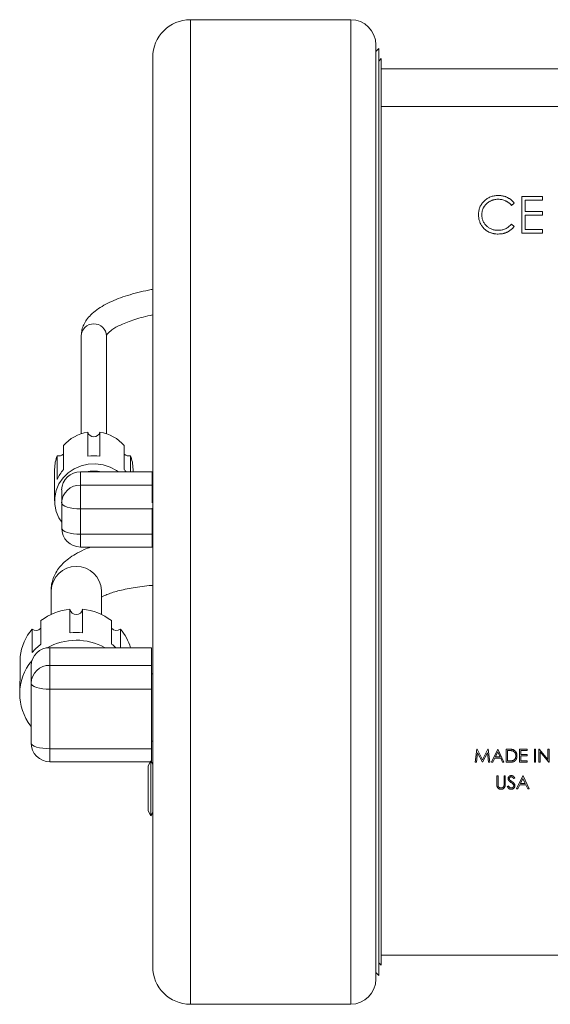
# Model space of a CAD drawing. Header units: inches. Extents: x 0.66 to 7.76, y 0.92 to 8.52.
# Tile 2 of 11: x 4.92 to 5.97, y 0.97 to 2.93. Entities that reach past the tile are written whole.
import ezdxf

# ---------------------------------------------------------------- set-up
doc = ezdxf.new("R2010")
doc.units = ezdxf.units.IN
doc.header["$MEASUREMENT"] = 0

msp = doc.modelspace()

# ---------------------------------------------------------------- linework, layer by layer
at = {"color": 7, "linetype": 'Continuous', "lineweight": 15}
for p, q in [((5.5776, 2.9303), (5.2586, 2.9303)), ((5.6276, 2.8803), (5.6276, 1.0203)), ((5.6334, 2.8727), (5.6276, 2.8669)), ((5.6334, 1.9503), (5.6334, 2.8727)), ((5.1836, 1.9503), (5.1836, 2.8553)), ((5.6384, 2.8527), (5.6334, 2.8477)), ((5.6384, 2.8323), (5.6384, 2.8527)), ((5.6384, 2.8323), (7.0428, 2.8323)), ((5.6384, 2.7573), (5.6384, 2.8323)), ((5.6384, 2.7573), (5.6384, 2.141)), ((7.0428, 2.7573), (5.6384, 2.7573)), ((5.959, 2.5784), (5.9179, 2.5784)), ((5.9179, 2.5784), (5.9179, 2.5054)), ((5.9244, 2.5484), (5.9244, 2.5709)), ((5.9244, 2.5709), (5.959, 2.5709)), ((5.959, 2.5709), (5.959, 2.5784)), ((5.8972, 2.5606), (5.9029, 2.565)), ((5.959, 2.5484), (5.9244, 2.5484)), ((5.959, 2.541), (5.959, 2.5484)), ((5.9244, 2.5129), (5.9244, 2.541)), ((5.9244, 2.541), (5.959, 2.541)), ((5.9029, 2.5189), (5.8972, 2.5232)), ((5.959, 2.5129), (5.9244, 2.5129)), ((5.959, 2.5054), (5.959, 2.5129)), ((5.9179, 2.5054), (5.959, 2.5054)), ((5.0416, 2.301), (5.0416, 2.1059)), ((5.0916, 2.1059), (5.0916, 2.301)), ((5.6384, 1.7595), (5.6384, 2.141)), ((5.0544, 2.1089), (5.0544, 2.0613)), ((5.0787, 2.0613), (5.0787, 2.1089)), ((5.0059, 2.0347), (5.0059, 2.0823)), ((5.1272, 2.0823), (5.1272, 2.0347)), ((4.9938, 2.0623), (4.9938, 2.0148)), ((5.1394, 2.03), (5.1394, 2.0623)), ((4.9886, 2.0358), (4.9886, 1.9724)), ((5.0402, 2.03), (5.0402, 2.0039)), ((5.1826, 2.03), (5.0402, 2.03)), ((5.1446, 2.03), (5.1446, 2.0358)), ((5.1826, 2.03), (5.1826, 2.0039)), ((5.0402, 2.0039), (5.0402, 1.9563)), ((5.1826, 2.0039), (5.0402, 2.0039)), ((5.1826, 2.0039), (5.1826, 1.9684)), ((5.0026, 1.9682), (5.0026, 1.9943)), ((5.1836, 1.9962), (5.1826, 1.998)), ((5.0026, 1.9181), (5.0026, 1.9682)), ((5.1826, 1.9563), (5.0402, 1.9563)), ((5.0402, 1.9563), (5.0402, 1.9062)), ((5.1826, 1.9577), (5.1826, 1.9563)), ((5.1826, 1.9563), (5.1826, 1.9062)), ((5.1836, 1.0453), (5.1836, 1.9503)), ((5.6334, 1.0279), (5.6334, 1.9503)), ((5.1826, 1.9062), (5.0402, 1.9062)), ((5.1826, 1.9062), (5.1826, 1.8805)), ((5.1826, 1.9025), (5.1836, 1.9043)), ((5.0402, 1.8805), (5.1826, 1.8805)), ((4.9816, 1.7938), (4.9816, 1.7463)), ((5.0816, 1.7463), (5.0816, 1.7938)), ((5.0191, 1.7568), (5.0191, 1.71)), ((5.044, 1.71), (5.044, 1.7568)), ((5.6384, 1.7595), (5.6384, 1.0683)), ((4.9613, 1.6872), (4.9613, 1.734)), ((5.1018, 1.734), (5.1018, 1.6872)), ((4.9437, 1.7173), (4.9437, 1.6705)), ((5.1194, 1.6801), (5.1194, 1.7173)), ((4.9792, 1.6801), (4.9792, 1.645)), ((5.1816, 1.6801), (4.9792, 1.6801)), ((5.1816, 1.6801), (5.1816, 1.645)), ((4.9198, 1.6156), (4.9198, 1.6624)), ((4.9416, 1.6093), (4.9416, 1.6443)), ((4.9792, 1.645), (4.9792, 1.5975)), ((5.1816, 1.645), (4.9792, 1.645)), ((5.1816, 1.645), (5.1816, 1.5975)), ((5.1836, 1.6283), (5.1816, 1.6283)), ((4.9416, 1.4907), (4.9416, 1.6093)), ((4.9191, 1.6037), (4.9191, 1.5881)), ((5.1816, 1.5975), (4.9792, 1.5975)), ((4.9792, 1.5975), (4.9792, 1.479)), ((5.1816, 1.5975), (5.1816, 1.479)), ((5.1816, 1.4943), (5.1836, 1.4943)), ((5.1816, 1.479), (4.9792, 1.479)), ((5.1816, 1.479), (5.1816, 1.4531)), ((5.8287, 1.4782), (5.8253, 1.4521)), ((5.8276, 1.4521), (5.8301, 1.4709)), ((5.829, 1.4782), (5.8287, 1.4782)), ((5.8398, 1.4568), (5.829, 1.4782)), ((5.8301, 1.4709), (5.8395, 1.4521)), ((5.8505, 1.4782), (5.8398, 1.4568)), ((5.8401, 1.4521), (5.8495, 1.4709)), ((5.8495, 1.4709), (5.852, 1.4521)), ((5.8508, 1.4782), (5.8505, 1.4782)), ((5.8543, 1.4521), (5.8508, 1.4782)), ((5.87, 1.4782), (5.8576, 1.4521)), ((5.8701, 1.4731), (5.8654, 1.4631)), ((5.8703, 1.4782), (5.87, 1.4782)), ((5.8747, 1.4631), (5.8701, 1.4731)), ((5.8823, 1.4521), (5.8703, 1.4782)), ((5.8923, 1.4782), (5.887, 1.4782)), ((5.887, 1.4782), (5.887, 1.4521)), ((5.8912, 1.4755), (5.8894, 1.4755)), ((5.8894, 1.4755), (5.8894, 1.4548)), ((5.9284, 1.4782), (5.9137, 1.4782)), ((5.9137, 1.4782), (5.9137, 1.4521)), ((5.9161, 1.4675), (5.9161, 1.4755)), ((5.9161, 1.4755), (5.9284, 1.4755)), ((5.9284, 1.4755), (5.9284, 1.4782)), ((5.9454, 1.4782), (5.9431, 1.4782)), ((5.9431, 1.4782), (5.9431, 1.4521)), ((5.9454, 1.4521), (5.9454, 1.4782)), ((5.9526, 1.4782), (5.9521, 1.4782)), ((5.9521, 1.4782), (5.9521, 1.4521)), ((5.9698, 1.4577), (5.9526, 1.4782)), ((5.9545, 1.4726), (5.9716, 1.4521)), ((5.9545, 1.4521), (5.9545, 1.4726)), ((5.9722, 1.4782), (5.9698, 1.4782)), ((5.9698, 1.4782), (5.9698, 1.4577)), ((5.9722, 1.4521), (5.9722, 1.4782)), ((4.9792, 1.4531), (5.179, 1.4531)), ((5.18, 1.4548), (5.1744, 1.4451)), ((5.1836, 1.4486), (5.18, 1.4548)), ((5.18, 1.4548), (5.18, 1.3457)), ((5.8253, 1.4521), (5.8276, 1.4521)), ((5.8395, 1.4521), (5.8401, 1.4521)), ((5.852, 1.4521), (5.8543, 1.4521)), ((5.8576, 1.4521), (5.8602, 1.4521)), ((5.8602, 1.4521), (5.8641, 1.4605)), ((5.8641, 1.4605), (5.876, 1.4605)), ((5.8654, 1.4631), (5.8747, 1.4631)), ((5.876, 1.4605), (5.8798, 1.4521)), ((5.8798, 1.4521), (5.8823, 1.4521)), ((5.887, 1.4521), (5.8951, 1.4521)), ((5.8894, 1.4548), (5.8923, 1.4548)), ((5.9137, 1.4521), (5.9284, 1.4521)), ((5.9284, 1.4675), (5.9161, 1.4675)), ((5.9161, 1.4548), (5.9161, 1.4648)), ((5.9161, 1.4648), (5.9284, 1.4648)), ((5.9284, 1.4548), (5.9161, 1.4548)), ((5.9284, 1.4648), (5.9284, 1.4675)), ((5.9284, 1.4521), (5.9284, 1.4548)), ((5.9431, 1.4521), (5.9454, 1.4521)), ((5.9521, 1.4521), (5.9545, 1.4521)), ((5.9716, 1.4521), (5.9722, 1.4521)), ((5.1744, 1.4451), (5.1744, 1.3554)), ((5.8707, 1.4249), (5.8683, 1.4249)), ((5.8683, 1.4249), (5.8683, 1.4092)), ((5.8707, 1.4093), (5.8707, 1.4249)), ((5.885, 1.4249), (5.8827, 1.4249)), ((5.8827, 1.4249), (5.8827, 1.4093)), ((5.885, 1.4092), (5.885, 1.4249)), ((5.9019, 1.4196), (5.904, 1.4212)), ((5.9201, 1.4249), (5.9077, 1.3989)), ((5.9202, 1.4198), (5.9155, 1.4099)), ((5.9204, 1.4249), (5.9201, 1.4249)), ((5.9248, 1.4099), (5.9202, 1.4198)), ((5.9324, 1.3989), (5.9204, 1.4249)), ((5.8912, 1.4052), (5.889, 1.4039)), ((5.9077, 1.3989), (5.9103, 1.3989)), ((5.9103, 1.3989), (5.9142, 1.4072)), ((5.9142, 1.4072), (5.926, 1.4072)), ((5.9155, 1.4099), (5.9248, 1.4099)), ((5.926, 1.4072), (5.9299, 1.3989)), ((5.9299, 1.3989), (5.9324, 1.3989)), ((5.1744, 1.3554), (5.18, 1.3457)), ((5.18, 1.3457), (5.1836, 1.3519)), ((5.6384, 1.0479), (5.6384, 1.0683)), ((5.6384, 1.0683), (6.1026, 1.0683)), ((5.6334, 1.0529), (5.6384, 1.0479)), ((5.6276, 1.0337), (5.6334, 1.0279)), ((5.2586, 0.9703), (5.5776, 0.9703))]:
    msp.add_line(p, q, dxfattribs=at)
at = {"color": 8, "linetype": 'Continuous', "lineweight": 15}
for p, q in [((5.2586, 2.9303), (5.2586, 1.9503)), ((5.5776, 0.9703), (5.5776, 2.9303)), ((5.2586, 1.9503), (5.2586, 0.9703)), ((5.0402, 1.9062), (5.0402, 1.8805)), ((4.9792, 1.479), (4.9792, 1.4531))]:
    msp.add_line(p, q, dxfattribs=at)
at = {"color": 7, "linetype": 'Continuous', "lineweight": 15, "flags": 128}
for points in [[(5.0026, 1.9301), (4.9972, 1.9385), (4.9917, 1.9515), (4.9889, 1.9653), (4.9889, 1.9794), (4.9917, 1.9932), (4.9972, 2.0063), (5.0053, 2.0181), (5.0155, 2.0283), (5.0276, 2.0364), (5.0411, 2.0423), (5.0555, 2.0456), (5.0703, 2.0463), (5.085, 2.0443), (5.099, 2.0397), (5.1118, 2.0326), (5.1155, 2.03)], [(5.0402, 1.9563), (5.0328, 1.9565), (5.0258, 1.9572), (5.0193, 1.9583), (5.0136, 1.9598), (5.0089, 1.9616), (5.0054, 1.9636), (5.0033, 1.9659), (5.0026, 1.9682)], [(5.0402, 1.9062), (5.0328, 1.9064), (5.0258, 1.9071), (5.0193, 1.9082), (5.0136, 1.9097), (5.0089, 1.9115), (5.0054, 1.9136), (5.0033, 1.9158), (5.0026, 1.9181)], [(4.9792, 1.5975), (4.9718, 1.5978), (4.9648, 1.5984), (4.9583, 1.5995), (4.9526, 1.601), (4.9479, 1.6027), (4.9444, 1.6048), (4.9423, 1.607), (4.9416, 1.6093)], [(4.9792, 1.479), (4.9718, 1.4792), (4.9648, 1.4799), (4.9583, 1.4809), (4.9526, 1.4824), (4.9479, 1.4842), (4.9444, 1.4862), (4.9423, 1.4884), (4.9416, 1.4907)]]:
    msp.add_lwpolyline(points, dxfattribs=at)
at = {"color": 7, "linetype": 'Continuous', "lineweight": 15}
for centre, radius, start, end in [((5.2586, 2.8553), 0.075, 90, 180), ((5.5776, 2.8803), 0.05, 0, 90), ((5.0657, 2.0307), 0.079, 98.2144, 139.1935), ((5.0666, 2.1124), 0.0126, 196.1768, 343.8232), ((5.0674, 2.0307), 0.079, 40.8065, 81.7856), ((5.0592, 2.0357), 0.0706, 157.874, 179.9681), ((4.9973, 2.0748), 0.0129, 254.1582, 311.798), ((5.0666, 1.98), 0.0822, 81.5006, 98.4994), ((5.1358, 2.0748), 0.0129, 228.2047, 285.8394), ((5.0739, 2.0357), 0.0706, 0.0326, 22.1252), ((5.0615, 1.9872), 0.0731, 139.4814, 157.8573), ((5.0392, 1.9933), 0.0367, 88.5239, 178.4434), ((5.0666, 1.9659), 0.0658, 77.0053, 102.9947), ((5.0666, 1.9659), 0.0658, 77.0062, 102.9938), ((5.0706, 1.9864), 0.0745, 35.785, 40.4519), ((5.0392, 1.9672), 0.0367, 88.5239, 178.4434), ((5.0402, 1.9181), 0.0376, 180, 270), ((5.031, 1.6417), 0.1157, 95.9044, 127.0567), ((5.0316, 1.7585), 0.0126, 187.878, 352.122), ((5.0321, 1.6417), 0.1157, 52.9434, 84.0955), ((5.0232, 1.65), 0.1041, 139.7201, 173.1656), ((4.9517, 1.7275), 0.0129, 231.9737, 318.4115), ((5.0316, 1.5922), 0.1184, 83.9663, 96.0337), ((5.1115, 1.7274), 0.0129, 221.5105, 308.1043), ((5.0392, 1.6495), 0.105, 16.9151, 40.1976), ((5.0277, 1.5997), 0.1099, 127.1905, 139.8741), ((5.0316, 1.5776), 0.1174, 60.7648, 119.642), ((5.0348, 1.5989), 0.1109, 47.0556, 52.7808), ((4.9783, 1.6434), 0.0367, 88.5699, 178.4948), ((5.0221, 1.5881), 0.103, 140.2512, 218.5213), ((4.9783, 1.6083), 0.0367, 88.5698, 178.4948), ((5.0207, 1.6037), 0.1016, 173.3178, 179.9987), ((4.9792, 1.4907), 0.0376, 180, 270), ((5.2586, 1.0453), 0.075, 180, 270), ((5.5776, 1.0203), 0.05, 270, 0)]:
    msp.add_arc(centre, radius, start, end, dxfattribs=at)
at = {"color": 8, "linetype": 'Continuous', "lineweight": 15}
for centre, radius, start, end in [((5.0659, 2.3004), 0.0244, 88.4784, 178.4893), ((5.0673, 2.3005), 0.0243, 1.2621, 91.7705), ((5.0316, 1.792), 0.05, 2.0911, 177.9089)]:
    msp.add_arc(centre, radius, start, end, dxfattribs=at)
at = {"color": 7, "linetype": 'Continuous', "lineweight": 15}
for points, knots in [([(5.8711, 2.5802), (5.8684, 2.5802), (5.8644, 2.5799), (5.8593, 2.5788), (5.8557, 2.5776), (5.8522, 2.576), (5.849, 2.5741), (5.8459, 2.5719), (5.843, 2.5693), (5.8404, 2.5665), (5.8381, 2.5635), (5.8362, 2.5604), (5.8346, 2.5571), (5.8334, 2.5536), (5.8322, 2.5487), (5.8319, 2.5449), (5.8319, 2.5423)], [0, 0, 0, 0, 0.133185, 0.196585, 0.258754, 0.320345, 0.381783, 0.443742, 0.507257, 0.57053, 0.631765, 0.692252, 0.751986, 0.812045, 0.872986, 1, 1, 1, 1]), ([(5.8384, 2.5418), (5.8384, 2.5432), (5.8386, 2.5453), (5.839, 2.5481), (5.8394, 2.5501), (5.84, 2.552), (5.8407, 2.5539), (5.8416, 2.5557), (5.8426, 2.5575), (5.8437, 2.5592), (5.8448, 2.5608), (5.8462, 2.5623), (5.8476, 2.5638), (5.8491, 2.5651), (5.8507, 2.5664), (5.8525, 2.5676), (5.8543, 2.5686), (5.8562, 2.5696), (5.8581, 2.5704), (5.8601, 2.5711), (5.8622, 2.5717), (5.8642, 2.5722), (5.8671, 2.5726), (5.8693, 2.5728), (5.8707, 2.5727)], [0, 0, 0, 0, 0.085457, 0.126681, 0.167541, 0.208224, 0.248373, 0.288616, 0.329131, 0.369595, 0.41002, 0.450117, 0.490508, 0.531182, 0.572314, 0.614075, 0.656879, 0.699847, 0.74235, 0.784597, 0.827248, 0.869537, 0.912498, 1, 1, 1, 1]), ([(5.8707, 2.5727), (5.8733, 2.5728), (5.8772, 2.5724), (5.8821, 2.5711), (5.885, 2.5699), (5.8873, 2.5688), (5.8889, 2.5679), (5.8904, 2.5669), (5.8919, 2.5659), (5.8933, 2.5647), (5.8951, 2.563), (5.8964, 2.5616), (5.8972, 2.5606)], [0, 0, 0, 0, 0.259156, 0.383852, 0.507544, 0.569027, 0.63015, 0.690705, 0.751706, 0.812879, 0.874525, 1, 1, 1, 1]), ([(5.9029, 2.565), (5.9021, 2.5662), (5.9007, 2.5679), (5.8986, 2.57), (5.897, 2.5714), (5.8952, 2.5728), (5.8934, 2.574), (5.8915, 2.5752), (5.8895, 2.5762), (5.8874, 2.5772), (5.8853, 2.578), (5.8831, 2.5787), (5.8808, 2.5792), (5.8785, 2.5797), (5.8752, 2.5801), (5.8728, 2.5802), (5.8711, 2.5802)], [0, 0, 0, 0, 0.120645, 0.180372, 0.240194, 0.299808, 0.36026, 0.42121, 0.482873, 0.54493, 0.607605, 0.670733, 0.734318, 0.798785, 0.864317, 1, 1, 1, 1]), ([(5.8319, 2.5423), (5.8319, 2.5399), (5.8322, 2.5362), (5.8331, 2.5315), (5.8341, 2.5282), (5.8354, 2.525), (5.8376, 2.5209), (5.8396, 2.5181), (5.8411, 2.5163)], [0, 0, 0, 0, 0.261042, 0.386386, 0.509266, 0.63122, 0.752844, 1, 1, 1, 1]), ([(5.8712, 2.511), (5.8689, 2.511), (5.8655, 2.5113), (5.8612, 2.5122), (5.8582, 2.5132), (5.8554, 2.5144), (5.8526, 2.516), (5.8501, 2.5178), (5.8477, 2.5198), (5.8455, 2.5221), (5.8436, 2.5245), (5.842, 2.527), (5.8407, 2.5297), (5.8397, 2.5326), (5.8387, 2.5366), (5.8384, 2.5397), (5.8384, 2.5418)], [0, 0, 0, 0, 0.135498, 0.199771, 0.262666, 0.324516, 0.386081, 0.448275, 0.51116, 0.573674, 0.634571, 0.694424, 0.753854, 0.813274, 0.87371, 1, 1, 1, 1]), ([(5.8411, 2.5163), (5.842, 2.5153), (5.8435, 2.5138), (5.8455, 2.512), (5.8471, 2.5107), (5.8488, 2.5096), (5.8505, 2.5085), (5.8523, 2.5076), (5.8542, 2.5067), (5.8561, 2.506), (5.858, 2.5053), (5.8601, 2.5048), (5.8622, 2.5044), (5.8643, 2.504), (5.8674, 2.5037), (5.8697, 2.5035), (5.8712, 2.5036)], [0, 0, 0, 0, 0.123052, 0.183446, 0.243244, 0.303001, 0.362802, 0.422604, 0.483004, 0.54382, 0.605246, 0.667586, 0.73122, 0.796083, 0.86225, 1, 1, 1, 1]), ([(5.8972, 2.5232), (5.8955, 2.5213), (5.8928, 2.5186), (5.8887, 2.5157), (5.8855, 2.514), (5.8821, 2.5127), (5.8774, 2.5114), (5.8737, 2.511), (5.8712, 2.511)], [0, 0, 0, 0, 0.259091, 0.382819, 0.50406, 0.625245, 0.747051, 1, 1, 1, 1]), ([(5.8712, 2.5036), (5.8728, 2.5036), (5.8753, 2.5037), (5.8784, 2.5041), (5.8808, 2.5045), (5.883, 2.5051), (5.8852, 2.5058), (5.8873, 2.5066), (5.8894, 2.5075), (5.8914, 2.5086), (5.8933, 2.5097), (5.8951, 2.511), (5.8968, 2.5124), (5.8985, 2.5138), (5.9006, 2.5159), (5.902, 2.5177), (5.9029, 2.5189)], [0, 0, 0, 0, 0.133987, 0.199215, 0.263039, 0.326471, 0.388856, 0.45078, 0.512609, 0.574054, 0.635137, 0.695721, 0.756273, 0.816525, 0.876947, 1, 1, 1, 1]), ([(5.1836, 2.3935), (5.1827, 2.3934), (5.1741, 2.3919), (5.1589, 2.3884), (5.1384, 2.383), (5.1194, 2.3767), (5.1019, 2.3697), (5.0861, 2.3618), (5.0721, 2.3529), (5.0608, 2.3434), (5.0522, 2.3334), (5.0463, 2.3234), (5.0426, 2.313), (5.0416, 2.3054), (5.0416, 2.3014), (5.0416, 2.301)], [0, 0, 0, 0, 0.010987, 0.105078, 0.199751, 0.295223, 0.39179, 0.489816, 0.589616, 0.690795, 0.774355, 0.850721, 0.922295, 0.991659, 1, 1, 1, 1]), ([(5.0916, 2.301), (5.0916, 2.301), (5.0916, 2.301), (5.0917, 2.3017), (5.0931, 2.3042), (5.0965, 2.308), (5.1022, 2.3127), (5.1103, 2.3179), (5.1206, 2.3232), (5.1332, 2.3285), (5.148, 2.3336), (5.1647, 2.3384), (5.1773, 2.3412), (5.1836, 2.3426)], [0, 0, 0, 0, 0.0531637, 0.1470751, 0.235468, 0.3294343, 0.4206171, 0.5124139, 0.6061819, 0.7021249, 0.7999907, 0.899412, 1, 1, 1, 1]), ([(5.0606, 1.8805), (5.0561, 1.8788), (5.0452, 1.8747), (5.0305, 1.8671), (5.0165, 1.858), (5.0053, 1.8483), (4.9964, 1.838), (4.9894, 1.827), (4.9846, 1.8153), (4.982, 1.8041), (4.9817, 1.7968), (4.9816, 1.7938)], [0, 0, 0, 0, 0.108438, 0.264125, 0.403899, 0.527193, 0.637596, 0.739763, 0.837015, 0.93171, 1, 1, 1, 1]), ([(5.0816, 1.7807), (5.0822, 1.781), (5.0844, 1.7823), (5.0904, 1.7851), (5.0996, 1.7886), (5.1112, 1.7922), (5.125, 1.7957), (5.1407, 1.7989), (5.1581, 1.8016), (5.1726, 1.8034), (5.1813, 1.804), (5.1836, 1.8042)], [0, 0, 0, 0, 0.047181, 0.161124, 0.281624, 0.407966, 0.539138, 0.674101, 0.811927, 0.951844, 1, 1, 1, 1]), ([(5.8992, 1.4748), (5.8987, 1.4749), (5.898, 1.4751), (5.8969, 1.4752), (5.8959, 1.4753), (5.8949, 1.4754), (5.8933, 1.4755), (5.8921, 1.4755), (5.8912, 1.4755)], [0, 0, 0, 0, 0.179285, 0.286583, 0.405111, 0.535593, 0.67819, 1, 1, 1, 1]), ([(5.9005, 1.4772), (5.9001, 1.4774), (5.8993, 1.4776), (5.8981, 1.4778), (5.8972, 1.4779), (5.8961, 1.478), (5.8944, 1.4781), (5.8932, 1.4782), (5.8923, 1.4782)], [0, 0, 0, 0, 0.18423, 0.292169, 0.410633, 0.541156, 0.682594, 1, 1, 1, 1]), ([(5.906, 1.4648), (5.9061, 1.4654), (5.906, 1.4663), (5.9058, 1.4674), (5.9056, 1.4682), (5.9054, 1.469), (5.905, 1.4698), (5.9047, 1.4705), (5.9042, 1.4712), (5.9038, 1.4718), (5.9032, 1.4724), (5.9027, 1.4729), (5.9021, 1.4734), (5.9014, 1.4738), (5.9005, 1.4743), (5.8997, 1.4746), (5.8992, 1.4748)], [0, 0, 0, 0, 0.137813, 0.203226, 0.267174, 0.330024, 0.391794, 0.453084, 0.514334, 0.575, 0.634865, 0.694116, 0.753442, 0.813126, 0.87408, 1, 1, 1, 1]), ([(5.9084, 1.4648), (5.9084, 1.4655), (5.9083, 1.4666), (5.9081, 1.468), (5.9079, 1.469), (5.9076, 1.47), (5.9072, 1.4709), (5.9068, 1.4718), (5.9063, 1.4726), (5.9058, 1.4734), (5.9052, 1.4741), (5.9045, 1.4748), (5.9038, 1.4754), (5.9031, 1.476), (5.902, 1.4766), (5.9011, 1.477), (5.9005, 1.4772)], [0, 0, 0, 0, 0.139466, 0.206349, 0.271441, 0.334996, 0.397655, 0.459593, 0.521506, 0.582395, 0.642353, 0.701298, 0.760125, 0.818845, 0.878306, 1, 1, 1, 1]), ([(5.8923, 1.4548), (5.8932, 1.4548), (5.8944, 1.4548), (5.8959, 1.4549), (5.8969, 1.4549), (5.8977, 1.455), (5.8987, 1.4552), (5.8994, 1.4553), (5.8998, 1.4554)], [0, 0, 0, 0, 0.330628, 0.475549, 0.606746, 0.725024, 0.829742, 1, 1, 1, 1]), ([(5.8951, 1.4521), (5.8958, 1.4521), (5.8969, 1.4522), (5.8983, 1.4523), (5.8993, 1.4525), (5.9002, 1.4527), (5.901, 1.4529), (5.9018, 1.4532), (5.9025, 1.4535), (5.9031, 1.4539), (5.9037, 1.4543), (5.9043, 1.4548), (5.9049, 1.4553), (5.9054, 1.4559), (5.9059, 1.4565), (5.9063, 1.4572), (5.9067, 1.4579), (5.9071, 1.4587), (5.9075, 1.4595), (5.9078, 1.4603), (5.908, 1.4611), (5.9082, 1.462), (5.9083, 1.4632), (5.9084, 1.4642), (5.9084, 1.4648)], [0, 0, 0, 0, 0.106928, 0.156011, 0.202185, 0.245558, 0.286533, 0.325147, 0.361673, 0.397287, 0.433066, 0.468805, 0.505262, 0.541925, 0.57988, 0.618417, 0.658386, 0.69892, 0.739756, 0.781177, 0.822976, 0.865705, 0.909193, 1, 1, 1, 1]), ([(5.8998, 1.4554), (5.9003, 1.4556), (5.901, 1.4559), (5.9018, 1.4564), (5.9024, 1.4568), (5.903, 1.4572), (5.9035, 1.4577), (5.9039, 1.4582), (5.9044, 1.4588), (5.9048, 1.4595), (5.9051, 1.4601), (5.9054, 1.4608), (5.9056, 1.4616), (5.9058, 1.4623), (5.906, 1.4634), (5.906, 1.4642), (5.906, 1.4648)], [0, 0, 0, 0, 0.123338, 0.183125, 0.241783, 0.300579, 0.35968, 0.418882, 0.479531, 0.540851, 0.602303, 0.664463, 0.727806, 0.792895, 0.859672, 1, 1, 1, 1]), ([(5.8971, 1.4256), (5.8965, 1.4256), (5.8957, 1.4255), (5.8946, 1.4251), (5.8938, 1.4248), (5.8931, 1.4244), (5.8925, 1.4238), (5.892, 1.4232), (5.8915, 1.4226), (5.8911, 1.4219), (5.8908, 1.4209), (5.8907, 1.42), (5.8907, 1.4195)], [0, 0, 0, 0, 0.173453, 0.258981, 0.344477, 0.428624, 0.510285, 0.591203, 0.672539, 0.75372, 0.83422, 1, 1, 1, 1]), ([(5.8907, 1.4195), (5.8907, 1.4191), (5.8907, 1.4186), (5.8909, 1.4179), (5.8911, 1.4174), (5.8913, 1.4169), (5.8916, 1.4163), (5.8919, 1.4158), (5.8921, 1.4155)], [0, 0, 0, 0, 0.244606, 0.366278, 0.487333, 0.611736, 0.737441, 1, 1, 1, 1]), ([(5.8921, 1.4155), (5.8923, 1.4153), (5.8926, 1.415), (5.8932, 1.4145), (5.8937, 1.4141), (5.8942, 1.4136), (5.8951, 1.4129), (5.8959, 1.4124), (5.8964, 1.412)], [0, 0, 0, 0, 0.154169, 0.25448, 0.371643, 0.504432, 0.652918, 1, 1, 1, 1]), ([(5.893, 1.4196), (5.893, 1.42), (5.8932, 1.4207), (5.8936, 1.4215), (5.8941, 1.422), (5.8947, 1.4224), (5.8956, 1.4228), (5.8963, 1.4229), (5.8968, 1.4229)], [0, 0, 0, 0, 0.234105, 0.349644, 0.471586, 0.597629, 0.724097, 1, 1, 1, 1]), ([(5.8947, 1.4162), (5.8945, 1.4165), (5.894, 1.4169), (5.8936, 1.4175), (5.8934, 1.418), (5.8932, 1.4184), (5.8931, 1.4189), (5.893, 1.4193), (5.893, 1.4196)], [0, 0, 0, 0, 0.313927, 0.446588, 0.565884, 0.677061, 0.785254, 1, 1, 1, 1]), ([(5.8982, 1.4137), (5.8978, 1.414), (5.8972, 1.4144), (5.8964, 1.415), (5.8959, 1.4153), (5.8955, 1.4156), (5.8951, 1.4159), (5.8949, 1.4161), (5.8947, 1.4162)], [0, 0, 0, 0, 0.375062, 0.531211, 0.666498, 0.781906, 0.875048, 1, 1, 1, 1]), ([(5.8964, 1.412), (5.8969, 1.4116), (5.8977, 1.4111), (5.8987, 1.4103), (5.8993, 1.4098), (5.8998, 1.4093), (5.9005, 1.4086), (5.9009, 1.4082), (5.9011, 1.4078)], [0, 0, 0, 0, 0.311864, 0.451624, 0.581074, 0.700802, 0.81047, 1, 1, 1, 1]), ([(5.8968, 1.4229), (5.8973, 1.4229), (5.8979, 1.4228), (5.8987, 1.4226), (5.8992, 1.4223), (5.8996, 1.4221), (5.8999, 1.4218), (5.9002, 1.4216), (5.9005, 1.4212), (5.9008, 1.4209), (5.9013, 1.4203), (5.9017, 1.4199), (5.9019, 1.4196)], [0, 0, 0, 0, 0.200408, 0.298802, 0.39856, 0.451527, 0.511449, 0.576801, 0.647817, 0.725816, 0.810371, 1, 1, 1, 1]), ([(5.904, 1.4212), (5.9038, 1.4216), (5.9033, 1.4221), (5.9027, 1.4228), (5.9023, 1.4233), (5.9019, 1.4237), (5.9014, 1.4241), (5.901, 1.4244), (5.9005, 1.4247), (5.8998, 1.4251), (5.8986, 1.4255), (5.8977, 1.4256), (5.8971, 1.4256)], [0, 0, 0, 0, 0.171287, 0.249314, 0.322873, 0.391692, 0.456396, 0.516354, 0.573206, 0.68117, 0.786748, 1, 1, 1, 1]), ([(5.9044, 1.4052), (5.9044, 1.4059), (5.9042, 1.4069), (5.9037, 1.4082), (5.9032, 1.409), (5.9027, 1.4097), (5.9023, 1.4102), (5.9018, 1.4108), (5.9012, 1.4113), (5.9006, 1.4119), (5.8996, 1.4127), (5.8988, 1.4133), (5.8982, 1.4137)], [0, 0, 0, 0, 0.18546, 0.283652, 0.388732, 0.445767, 0.508091, 0.575665, 0.648679, 0.727604, 0.812227, 1, 1, 1, 1]), ([(5.8683, 1.4092), (5.8683, 1.4086), (5.8683, 1.4077), (5.8684, 1.4066), (5.8684, 1.4059), (5.8685, 1.4052), (5.8686, 1.4045), (5.8687, 1.404), (5.8688, 1.4037)], [0, 0, 0, 0, 0.331635, 0.476313, 0.60789, 0.725665, 0.830535, 1, 1, 1, 1]), ([(5.8688, 1.4037), (5.8689, 1.4033), (5.8691, 1.4027), (5.8695, 1.402), (5.8699, 1.4014), (5.8703, 1.401), (5.8707, 1.4005), (5.8712, 1.4001), (5.8717, 1.3997), (5.8723, 1.3993), (5.8728, 1.399), (5.8735, 1.3988), (5.8741, 1.3986), (5.8748, 1.3984), (5.8757, 1.3982), (5.8764, 1.3982), (5.8769, 1.3982)], [0, 0, 0, 0, 0.119896, 0.178913, 0.237002, 0.295709, 0.355105, 0.415284, 0.47703, 0.539392, 0.601924, 0.664582, 0.728627, 0.793683, 0.860356, 1, 1, 1, 1]), ([(5.8708, 1.4058), (5.8707, 1.406), (5.8707, 1.4063), (5.8707, 1.4067), (5.8707, 1.4071), (5.8707, 1.4075), (5.8707, 1.4083), (5.8707, 1.4089), (5.8707, 1.4093)], [0, 0, 0, 0, 0.137626, 0.234023, 0.349962, 0.483901, 0.637395, 1, 1, 1, 1]), ([(5.8768, 1.4009), (5.8763, 1.4009), (5.8755, 1.401), (5.8746, 1.4013), (5.8738, 1.4015), (5.8732, 1.4019), (5.8726, 1.4023), (5.8721, 1.4028), (5.8716, 1.4033), (5.8713, 1.4038), (5.871, 1.4047), (5.8708, 1.4054), (5.8708, 1.4058)], [0, 0, 0, 0, 0.173832, 0.263125, 0.355661, 0.446096, 0.529932, 0.608116, 0.681865, 0.755567, 0.832234, 1, 1, 1, 1]), ([(5.8824, 1.4053), (5.8823, 1.4048), (5.8821, 1.4042), (5.8816, 1.4034), (5.8813, 1.4029), (5.8808, 1.4025), (5.8804, 1.4021), (5.8798, 1.4017), (5.8793, 1.4014), (5.8787, 1.4012), (5.8779, 1.4009), (5.8772, 1.4009), (5.8768, 1.4009)], [0, 0, 0, 0, 0.176207, 0.260678, 0.342217, 0.422849, 0.503634, 0.58472, 0.668472, 0.752238, 0.834697, 1, 1, 1, 1]), ([(5.8769, 1.3982), (5.8774, 1.3982), (5.878, 1.3982), (5.8789, 1.3984), (5.8795, 1.3986), (5.8801, 1.3988), (5.8807, 1.3991), (5.8812, 1.3994), (5.8817, 1.3998), (5.8822, 1.4002), (5.8826, 1.4006), (5.883, 1.4011), (5.8834, 1.4015), (5.8837, 1.402), (5.8839, 1.4025), (5.8842, 1.403), (5.8844, 1.4035), (5.8845, 1.4041), (5.8847, 1.4047), (5.8848, 1.4054), (5.8849, 1.406), (5.8849, 1.4068), (5.885, 1.4078), (5.885, 1.4086), (5.885, 1.4092)], [0, 0, 0, 0, 0.087786, 0.129629, 0.170539, 0.210912, 0.251398, 0.291567, 0.332021, 0.372355, 0.411619, 0.449515, 0.487208, 0.523705, 0.559991, 0.596142, 0.632114, 0.669511, 0.709517, 0.751508, 0.796008, 0.843022, 0.892941, 1, 1, 1, 1]), ([(5.8827, 1.4093), (5.8827, 1.4088), (5.8827, 1.4082), (5.8826, 1.4073), (5.8826, 1.4068), (5.8826, 1.4063), (5.8825, 1.4058), (5.8825, 1.4055), (5.8824, 1.4053)], [0, 0, 0, 0, 0.344436, 0.493598, 0.626189, 0.742198, 0.844379, 1, 1, 1, 1]), ([(5.889, 1.4039), (5.8893, 1.4034), (5.8897, 1.4027), (5.8903, 1.4018), (5.8907, 1.4013), (5.8912, 1.4007), (5.8916, 1.4003), (5.8921, 1.3999), (5.8926, 1.3995), (5.8931, 1.3992), (5.8936, 1.3989), (5.8941, 1.3987), (5.8947, 1.3985), (5.8952, 1.3984), (5.896, 1.3982), (5.8965, 1.3982), (5.8969, 1.3982)], [0, 0, 0, 0, 0.160389, 0.234627, 0.304962, 0.372025, 0.435706, 0.496296, 0.554178, 0.610759, 0.666206, 0.72128, 0.775841, 0.830822, 0.886304, 1, 1, 1, 1]), ([(5.8969, 1.4009), (5.8964, 1.4009), (5.8956, 1.401), (5.8946, 1.4015), (5.8939, 1.402), (5.8932, 1.4026), (5.8922, 1.4036), (5.8916, 1.4046), (5.8912, 1.4052)], [0, 0, 0, 0, 0.213103, 0.322567, 0.437678, 0.561453, 0.695354, 1, 1, 1, 1]), ([(5.902, 1.4053), (5.902, 1.4049), (5.902, 1.4043), (5.9017, 1.4036), (5.9014, 1.4031), (5.9011, 1.4026), (5.9006, 1.4022), (5.9001, 1.4018), (5.8995, 1.4015), (5.8989, 1.4012), (5.8981, 1.4009), (5.8974, 1.4009), (5.8969, 1.4009)], [0, 0, 0, 0, 0.150665, 0.227284, 0.306018, 0.386166, 0.467334, 0.551657, 0.639844, 0.729912, 0.81907, 1, 1, 1, 1]), ([(5.8969, 1.3982), (5.8974, 1.3982), (5.8982, 1.3983), (5.8991, 1.3985), (5.8998, 1.3987), (5.9005, 1.399), (5.9011, 1.3994), (5.9017, 1.3998), (5.9022, 1.4003), (5.9027, 1.4008), (5.9032, 1.4014), (5.9035, 1.402), (5.9038, 1.4026), (5.9041, 1.4032), (5.9043, 1.4041), (5.9044, 1.4048), (5.9044, 1.4052)], [0, 0, 0, 0, 0.131741, 0.195337, 0.257813, 0.319762, 0.382419, 0.446046, 0.511331, 0.576499, 0.638854, 0.699886, 0.759744, 0.81908, 0.878225, 1, 1, 1, 1]), ([(5.9011, 1.4078), (5.9014, 1.4075), (5.9019, 1.4066), (5.902, 1.4057), (5.902, 1.4053)], [0, 0, 0, 0, 0.522842, 1, 1, 1, 1])]:
    msp.add_open_spline(points, degree=3, knots=knots, dxfattribs=at)

doc.saveas('drawing.dxf')
